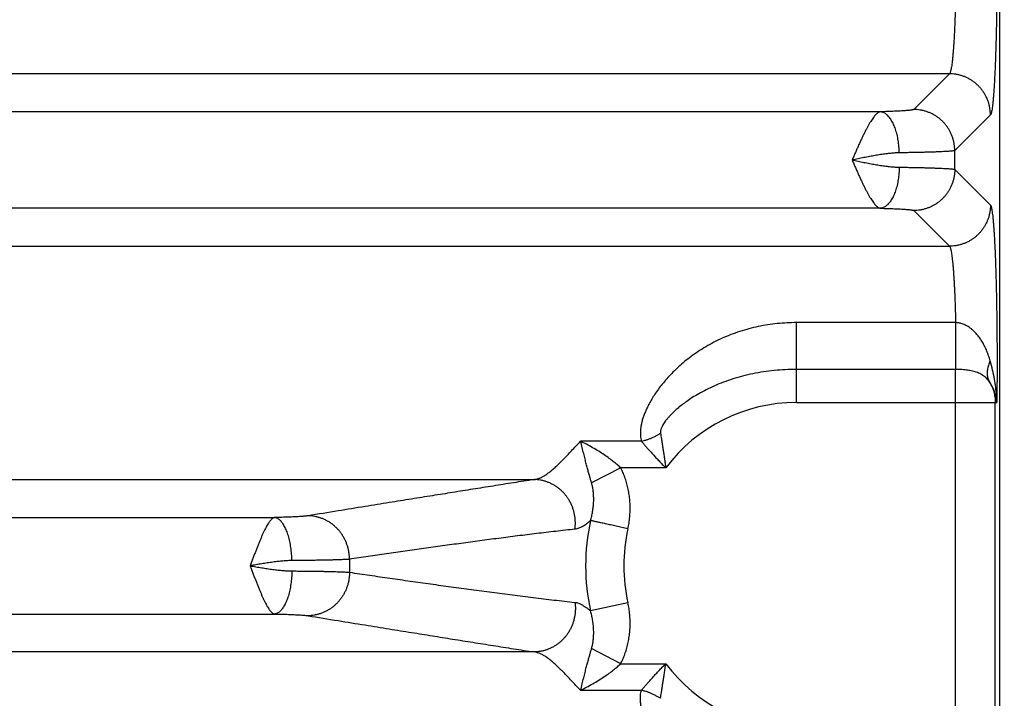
# Model space of a CAD drawing. Header units: inches. Extents: x 0 to 34, y 0 to 22.
# Tile 10 of 83: x 8.29 to 9.249, y 5.902 to 6.563. Entities that reach past the tile are written whole.
import ezdxf

# ---------------------------------------------------------------- set-up
doc = ezdxf.new("R2010")
doc.units = ezdxf.units.IN
doc.header["$LTSCALE"] = 1.87
doc.header["$MEASUREMENT"] = 0
doc.layers.get('0').update_dxf_attribs({"linetype": 'CONTINUOUS'})
doc.layers.add('DIMENSIONS', color=7, linetype='CONTINUOUS')
doc.styles.get("Standard").update_dxf_attribs({"font": 'txt', "width": 0.8})
doc.dimstyles.new('DIMSTYLE_1', dxfattribs={"dimtxt": 0.125, "dimasz": 0.18, "dimexe": 0.18, "dimexo": 0.0625, "dimgap": 0.09, "dimtad": 0, "dimtih": 1, "dimtoh": 1, "dimdec": 3, "dimzin": 4, "dimdsep": 46, "dimtxsty": 'STANDARD', "dimblk": '_FILLED', "dimblk1": '_FILLED', "dimblk2": '_FILLED', "dimcen": 0.09, "dimadec": 0, "dimazin": 0, "dimtp": 0.01, "dimtm": 0.01, "dimtfac": 1, "dimtdec": 3, "dimtofl": 0, "dimtmove": 0, "dimatfit": 3, "dimldrblk": '_FILLED', "dimfxl": 1, "dimtolj": 1, "dimtzin": 4, "dimarcsym": 0})

# ---------------------------------------------------------------- blocks, each defined once
blk = doc.blocks.new('_FILLED')
at = {"color": 0, "linetype": 'BYBLOCK'}
blk.add_solid([(0, 0), (-1, 0.1736), (-1, -0.1736)], dxfattribs=at)
blk = doc.blocks.new('*D2')
at = {"layer": 'DIMENSIONS', "color": 2, "linetype": 'CONTINUOUS'}
for p, q in [((7.73374, 7.21621), (10.11925, 7.21621)), ((9.99425, 7.21621), (9.99425, 6.55971)), ((9.99425, 5.48121), (9.99425, 6.30971)), ((9.26659, 5.48121), (10.11925, 5.48121))]:
    blk.add_line(p, q, dxfattribs=at)
at = {"layer": 'DIMENSIONS', "color": 2, "linetype": 'CONTINUOUS', "xscale": 0.18, "yscale": 0.18, "zscale": 0.18}
for p, rotation in [((9.99425, 7.21621), 90), ((9.99425, 5.48121), 270)]:
    blk.add_blockref('_FILLED', p, dxfattribs=dict(at, rotation=rotation))
at = {"layer": 'DIMENSIONS', "color": 2, "linetype": 'CONTINUOUS', "width": 0.8}
for s, p in [('[', (9.95675, 6.37221)), (']', (10.55675, 6.37221)), ('1.735', (9.33175, 6.37221)), ('44.07', (10.05675, 6.37221))]:
    blk.add_text(s, height=0.125, dxfattribs=at).set_placement(p)

msp = doc.modelspace()

# ---------------------------------------------------------------- linework, layer by layer
at = {"color": 7, "linetype": 'CONTINUOUS'}
for p, q in [((9.24419, 5.58112), (9.24419, 8.86375)), ((9.19511, 6.51013), (5.82426, 6.51013)), ((9.19511, 6.51013), (9.16037, 6.47539)), ((9.12799, 6.47318), (5.89138, 6.47318)), ((9.23507, 6.47016), (9.20033, 6.43543)), ((9.20033, 6.417), (9.20033, 6.43543)), ((9.20033, 6.417), (9.23507, 6.38226)), ((9.12798, 6.37925), (5.89139, 6.37925)), ((9.16037, 6.37704), (9.19511, 6.3423)), ((5.82426, 6.3423), (9.19511, 6.3423)), ((9.20112, 6.2679), (9.04619, 6.2679)), ((9.04619, 6.19013), (9.04619, 6.2679)), ((9.20117, 6.22237), (9.04619, 6.22237)), ((9.20117, 5.84006), (9.20117, 6.22237)), ((9.04619, 6.19013), (9.24127, 6.19013)), ((9.23971, 5.8723), (9.23971, 6.19013)), ((8.89534, 6.15242), (8.83615, 6.15242)), ((8.87515, 6.12653), (8.84682, 6.11186)), ((8.91904, 6.12653), (8.87515, 6.12653)), ((6.22857, 6.11513), (8.7908, 6.11513)), ((6.48117, 6.07818), (8.5382, 6.07818)), ((8.8822, 5.99519), (8.8458, 5.98719)), ((6.48117, 5.98425), (8.5382, 5.98425)), ((8.7908, 5.9473), (6.22857, 5.9473)), ((8.87515, 5.93589), (8.84682, 5.95057)), ((8.87515, 5.93589), (8.91904, 5.93589)), ((8.83615, 5.91), (8.89534, 5.91))]:
    msp.add_line(p, q, dxfattribs=at)
for radius, start, end in [(0.15892, 90, 143.14108), (0.20516, 167.61048, 192.39033), (0.16789, 167.60969, 192.39025), (0.43504, 179.16876, 180.83124), (0.15892, 216.85891, 270)]:
    msp.add_arc((9.04619, 6.03121), radius, start, end, dxfattribs=at)
for points, knots in [([(9.23507, 6.77726), (9.23524, 6.77709), (9.23553, 6.7765), (9.23589, 6.77538), (9.23625, 6.77377), (9.23661, 6.77168), (9.23696, 6.76912), (9.23731, 6.7661), (9.23766, 6.76262), (9.238, 6.75869), (9.23832, 6.75434), (9.23864, 6.74956), (9.23894, 6.74439), (9.23923, 6.73883), (9.23951, 6.7329), (9.23977, 6.72662), (9.24001, 6.72002), (9.24024, 6.71311), (9.24045, 6.70591), (9.24065, 6.69845), (9.24082, 6.69076), (9.24098, 6.68285), (9.24111, 6.67476), (9.24123, 6.6665), (9.24132, 6.6581), (9.2414, 6.6496), (9.24145, 6.64101), (9.24148, 6.63237), (9.24149, 6.6237), (9.24148, 6.61504), (9.24145, 6.6064), (9.2414, 6.59781), (9.24132, 6.58931), (9.24123, 6.58091), (9.24111, 6.57265), (9.24098, 6.56456), (9.24082, 6.55665), (9.24065, 6.54896), (9.24045, 6.5415), (9.24024, 6.53431), (9.24001, 6.5274), (9.23977, 6.52079), (9.23951, 6.51452), (9.23923, 6.50859), (9.23894, 6.50303), (9.23864, 6.49785), (9.23832, 6.49308), (9.23799, 6.48873), (9.23766, 6.4848), (9.23731, 6.48132), (9.23696, 6.4783), (9.23661, 6.47574), (9.23625, 6.47366), (9.23589, 6.47204), (9.23553, 6.47092), (9.23524, 6.47034), (9.23507, 6.47016)], [0, 0, 0, 0, 0.002368, 0.006188, 0.011535, 0.018416, 0.026815, 0.036711, 0.048078, 0.060885, 0.07509, 0.090647, 0.107505, 0.125612, 0.144908, 0.165332, 0.186822, 0.209305, 0.23271, 0.256964, 0.28199, 0.307706, 0.334032, 0.360885, 0.38818, 0.415829, 0.443745, 0.471841, 0.500025, 0.52821, 0.556306, 0.584222, 0.611871, 0.639165, 0.666018, 0.692342, 0.718056, 0.74308, 0.767332, 0.790733, 0.813213, 0.8347, 0.855122, 0.874415, 0.892519, 0.909375, 0.924929, 0.939132, 0.951937, 0.963301, 0.973195, 0.981592, 0.988471, 0.993815, 0.997633, 1, 1, 1, 1]), ([(9.19511, 6.7373), (9.19529, 6.73717), (9.1956, 6.73668), (9.19599, 6.73573), (9.19638, 6.73436), (9.19676, 6.73259), (9.19715, 6.73041), (9.19752, 6.72784), (9.19789, 6.72487), (9.19825, 6.72153), (9.19859, 6.71783), (9.19892, 6.71377), (9.19924, 6.70938), (9.19953, 6.70467), (9.19982, 6.69965), (9.20008, 6.69436), (9.20032, 6.6888), (9.20055, 6.683), (9.20075, 6.67698), (9.20093, 6.67076), (9.20109, 6.66437), (9.20122, 6.65783), (9.20133, 6.65116), (9.20142, 6.64439), (9.20148, 6.63754), (9.20152, 6.63064), (9.20153, 6.62371), (9.20152, 6.61679), (9.20148, 6.60989), (9.20142, 6.60304), (9.20133, 6.59627), (9.20122, 6.5896), (9.20109, 6.58305), (9.20093, 6.57666), (9.20075, 6.57044), (9.20055, 6.56442), (9.20032, 6.55862), (9.20008, 6.55307), (9.19982, 6.54777), (9.19953, 6.54276), (9.19924, 6.53805), (9.19892, 6.53366), (9.19859, 6.5296), (9.19825, 6.52589), (9.19789, 6.52255), (9.19752, 6.51959), (9.19715, 6.51701), (9.19676, 6.51484), (9.19638, 6.51306), (9.19599, 6.51169), (9.1956, 6.51074), (9.19529, 6.51026), (9.19511, 6.51013)], [0, 0, 0, 0, 0.002884, 0.007364, 0.013567, 0.02152, 0.031217, 0.042634, 0.055734, 0.070474, 0.086801, 0.104657, 0.123975, 0.144685, 0.16671, 0.189969, 0.214376, 0.239839, 0.266265, 0.293556, 0.32161, 0.350323, 0.37959, 0.409301, 0.439348, 0.469618, 0.5, 0.530383, 0.560653, 0.590699, 0.62041, 0.649677, 0.67839, 0.706444, 0.733735, 0.760161, 0.785624, 0.810031, 0.83329, 0.855315, 0.876025, 0.895344, 0.913199, 0.929526, 0.944266, 0.957366, 0.968783, 0.97848, 0.986433, 0.992636, 0.997116, 1, 1, 1, 1]), ([(9.23507, 6.47016), (9.23507, 6.47121), (9.23498, 6.4733), (9.23461, 6.47641), (9.23399, 6.47949), (9.23314, 6.48251), (9.23205, 6.48546), (9.23073, 6.4883), (9.22919, 6.49104), (9.22745, 6.49365), (9.2255, 6.49612), (9.22337, 6.49842), (9.22106, 6.50056), (9.2186, 6.5025), (9.21599, 6.50425), (9.21325, 6.50578), (9.2104, 6.5071), (9.20746, 6.50819), (9.20444, 6.50905), (9.20136, 6.50966), (9.19824, 6.51004), (9.19615, 6.51012), (9.19511, 6.51013)], [0, 0, 0, 0, 0.049974, 0.099954, 0.149942, 0.199937, 0.249938, 0.299943, 0.349954, 0.399967, 0.449983, 0.5, 0.550017, 0.600033, 0.650047, 0.700057, 0.750063, 0.800063, 0.850058, 0.900046, 0.950027, 1, 1, 1, 1]), ([(9.12799, 6.47318), (9.12763, 6.47312), (9.12689, 6.4729), (9.12579, 6.47235), (9.12467, 6.47151), (9.12351, 6.47043), (9.1223, 6.4691), (9.12104, 6.46752), (9.11976, 6.4657), (9.11843, 6.46365), (9.11706, 6.46138), (9.11567, 6.4589), (9.11424, 6.45622), (9.11278, 6.45336), (9.1113, 6.45034), (9.10979, 6.44717), (9.10825, 6.44388), (9.1067, 6.44047), (9.10515, 6.43697), (9.10359, 6.43341), (9.10198, 6.42982), (9.10095, 6.42739), (9.1004, 6.42618)], [0, 0, 0, 0, 0.019299, 0.041399, 0.066343, 0.094823, 0.12725, 0.163615, 0.203838, 0.24793, 0.295793, 0.347227, 0.402041, 0.460004, 0.520849, 0.584294, 0.650012, 0.71764, 0.786795, 0.857094, 0.928164, 1, 1, 1, 1]), ([(9.14635, 6.43321), (9.14634, 6.43423), (9.14626, 6.43627), (9.14605, 6.43931), (9.14573, 6.44231), (9.14531, 6.44526), (9.14478, 6.44814), (9.14416, 6.45093), (9.14344, 6.45362), (9.14263, 6.45619), (9.14174, 6.45863), (9.14077, 6.46091), (9.13972, 6.46304), (9.1386, 6.46499), (9.13742, 6.46676), (9.13619, 6.46833), (9.1349, 6.4697), (9.13358, 6.47085), (9.13222, 6.47179), (9.13083, 6.4725), (9.12942, 6.47297), (9.12846, 6.47314), (9.12798, 6.47318)], [0, 0, 0, 0, 0.065255, 0.130249, 0.194683, 0.258262, 0.320702, 0.381729, 0.441083, 0.498524, 0.553833, 0.606821, 0.657326, 0.705227, 0.750449, 0.79297, 0.832834, 0.870162, 0.905169, 0.938173, 0.969604, 1, 1, 1, 1]), ([(9.16037, 6.47539), (9.16028, 6.4753), (9.15996, 6.47517), (9.15934, 6.475), (9.15843, 6.47483), (9.15724, 6.47465), (9.15577, 6.47448), (9.15402, 6.47432), (9.15201, 6.47416), (9.14974, 6.47401), (9.14724, 6.47386), (9.14449, 6.47372), (9.14154, 6.47359), (9.13838, 6.47347), (9.13505, 6.47336), (9.13156, 6.47326), (9.12919, 6.4732), (9.12799, 6.47318)], [0, 0, 0, 0, 0.011442, 0.031116, 0.059487, 0.096608, 0.142323, 0.19638, 0.258465, 0.328283, 0.405586, 0.490109, 0.581343, 0.67866, 0.781387, 0.888785, 1, 1, 1, 1]), ([(9.20033, 6.43543), (9.20033, 6.43647), (9.20025, 6.43856), (9.19987, 6.44168), (9.19925, 6.44475), (9.1984, 6.44777), (9.19731, 6.45072), (9.19599, 6.45357), (9.19445, 6.45631), (9.19271, 6.45891), (9.19076, 6.46138), (9.18863, 6.46369), (9.18633, 6.46582), (9.18386, 6.46776), (9.18125, 6.46951), (9.17851, 6.47105), (9.17566, 6.47236), (9.17272, 6.47345), (9.1697, 6.47431), (9.16662, 6.47493), (9.16351, 6.4753), (9.16142, 6.47539), (9.16037, 6.47539)], [0, 0, 0, 0, 0.049974, 0.099955, 0.149943, 0.199937, 0.249938, 0.299944, 0.349954, 0.399968, 0.449984, 0.500001, 0.550018, 0.600034, 0.650048, 0.700058, 0.750064, 0.800064, 0.850059, 0.900046, 0.950027, 1, 1, 1, 1]), ([(9.14635, 6.43321), (9.14502, 6.4332), (9.14221, 6.43308), (9.13783, 6.43272), (9.1331, 6.43218), (9.12809, 6.43146), (9.12283, 6.43059), (9.11739, 6.4296), (9.11181, 6.42852), (9.10614, 6.42738), (9.10233, 6.42661), (9.10041, 6.42622)], [0, 0, 0, 0, 0.086298, 0.181021, 0.283465, 0.392783, 0.507657, 0.626909, 0.749452, 0.874072, 1, 1, 1, 1]), ([(9.20033, 6.43543), (9.20019, 6.43534), (9.19975, 6.43523), (9.19891, 6.43508), (9.1977, 6.43493), (9.19611, 6.43477), (9.19416, 6.43462), (9.19186, 6.43448), (9.1892, 6.43433), (9.18621, 6.43419), (9.18289, 6.43406), (9.17926, 6.43393), (9.17533, 6.4338), (9.17111, 6.43369), (9.16662, 6.43357), (9.16187, 6.43347), (9.15689, 6.43338), (9.15169, 6.43329), (9.14816, 6.43324), (9.14635, 6.43321)], [0, 0, 0, 0, 0.009021, 0.024837, 0.047516, 0.077002, 0.113197, 0.155971, 0.205168, 0.260611, 0.322099, 0.389405, 0.462285, 0.540469, 0.623664, 0.711555, 0.803811, 0.900082, 1, 1, 1, 1]), ([(9.1004, 6.42618), (9.10094, 6.42498), (9.10202, 6.42258), (9.1036, 6.41898), (9.10516, 6.41542), (9.10671, 6.41193), (9.10826, 6.40853), (9.10979, 6.40524), (9.1113, 6.40208), (9.11278, 6.39905), (9.11424, 6.3962), (9.11567, 6.39352), (9.11707, 6.39105), (9.11843, 6.38878), (9.11976, 6.38673), (9.12104, 6.38491), (9.1223, 6.38333), (9.1235, 6.382), (9.12466, 6.38091), (9.1258, 6.38008), (9.12689, 6.37952), (9.12763, 6.3793), (9.12798, 6.37925)], [0, 0, 0, 0, 0.071279, 0.142489, 0.212833, 0.281969, 0.34956, 0.415257, 0.478715, 0.539596, 0.597602, 0.652457, 0.703929, 0.751807, 0.795913, 0.836168, 0.872565, 0.90495, 0.933483, 0.958606, 0.980688, 1, 1, 1, 1]), ([(9.10041, 6.42622), (9.10233, 6.42582), (9.10613, 6.42504), (9.11181, 6.4239), (9.11739, 6.42282), (9.12283, 6.42183), (9.12808, 6.42097), (9.1331, 6.42025), (9.13782, 6.4197), (9.14221, 6.41934), (9.14502, 6.41923), (9.14635, 6.41921)], [0, 0, 0, 0, 0.125904, 0.25058, 0.373053, 0.492281, 0.607139, 0.716415, 0.818846, 0.913608, 1, 1, 1, 1]), ([(9.14635, 6.41921), (9.14634, 6.41819), (9.14626, 6.41615), (9.14605, 6.41312), (9.14573, 6.41011), (9.14531, 6.40716), (9.14478, 6.40428), (9.14416, 6.40149), (9.14344, 6.3988), (9.14263, 6.39623), (9.14174, 6.3938), (9.14077, 6.39151), (9.13972, 6.38939), (9.1386, 6.38744), (9.13742, 6.38567), (9.13619, 6.3841), (9.1349, 6.38273), (9.13358, 6.38158), (9.13222, 6.38064), (9.13083, 6.37993), (9.12942, 6.37945), (9.12846, 6.37929), (9.12798, 6.37925)], [0, 0, 0, 0, 0.065255, 0.130249, 0.194683, 0.258262, 0.320702, 0.381729, 0.441083, 0.498524, 0.553833, 0.606821, 0.657325, 0.705227, 0.750449, 0.79297, 0.832834, 0.870162, 0.905169, 0.938172, 0.969604, 1, 1, 1, 1]), ([(9.14635, 6.41921), (9.14816, 6.41919), (9.15169, 6.41914), (9.15689, 6.41905), (9.16187, 6.41895), (9.16662, 6.41885), (9.17111, 6.41874), (9.17533, 6.41862), (9.17926, 6.4185), (9.18289, 6.41837), (9.18621, 6.41823), (9.1892, 6.41809), (9.19186, 6.41795), (9.19416, 6.4178), (9.19611, 6.41765), (9.1977, 6.4175), (9.19891, 6.41735), (9.19975, 6.4172), (9.20019, 6.41708), (9.20033, 6.417)], [0, 0, 0, 0, 0.099918, 0.196189, 0.288445, 0.376335, 0.45953, 0.537714, 0.610594, 0.6779, 0.739388, 0.794831, 0.844029, 0.886802, 0.922997, 0.952484, 0.975163, 0.990979, 1, 1, 1, 1]), ([(9.20033, 6.417), (9.20033, 6.41595), (9.20025, 6.41386), (9.19987, 6.41075), (9.19925, 6.40767), (9.1984, 6.40465), (9.19731, 6.40171), (9.19599, 6.39886), (9.19445, 6.39612), (9.19271, 6.39351), (9.19076, 6.39104), (9.18863, 6.38874), (9.18633, 6.38661), (9.18386, 6.38466), (9.18125, 6.38292), (9.17851, 6.38138), (9.17566, 6.38006), (9.17272, 6.37897), (9.1697, 6.37812), (9.16662, 6.3775), (9.16351, 6.37712), (9.16142, 6.37704), (9.16037, 6.37704)], [0, 0, 0, 0, 0.049974, 0.099955, 0.149943, 0.199937, 0.249938, 0.299944, 0.349954, 0.399968, 0.449984, 0.500001, 0.550018, 0.600034, 0.650048, 0.700058, 0.750064, 0.800064, 0.850059, 0.900046, 0.950027, 1, 1, 1, 1]), ([(9.12798, 6.37925), (9.12919, 6.37922), (9.13156, 6.37916), (9.13505, 6.37906), (9.13838, 6.37895), (9.14154, 6.37883), (9.14449, 6.3787), (9.14723, 6.37857), (9.14974, 6.37842), (9.15201, 6.37827), (9.15402, 6.37811), (9.15576, 6.37794), (9.15724, 6.37777), (9.15843, 6.3776), (9.15934, 6.37743), (9.15996, 6.37726), (9.16028, 6.37712), (9.16037, 6.37704)], [0, 0, 0, 0, 0.111261, 0.218654, 0.321378, 0.418692, 0.509924, 0.594443, 0.67174, 0.741552, 0.803633, 0.857686, 0.903398, 0.940518, 0.968886, 0.988559, 1, 1, 1, 1]), ([(9.23507, 6.38226), (9.23507, 6.38122), (9.23498, 6.37913), (9.23461, 6.37601), (9.23399, 6.37293), (9.23314, 6.36991), (9.23205, 6.36697), (9.23073, 6.36412), (9.22919, 6.36138), (9.22745, 6.35877), (9.2255, 6.35631), (9.22337, 6.354), (9.22106, 6.35187), (9.2186, 6.34992), (9.21599, 6.34818), (9.21325, 6.34664), (9.2104, 6.34533), (9.20746, 6.34423), (9.20444, 6.34338), (9.20136, 6.34276), (9.19824, 6.34239), (9.19615, 6.3423), (9.19511, 6.3423)], [0, 0, 0, 0, 0.049974, 0.099954, 0.149942, 0.199937, 0.249938, 0.299943, 0.349954, 0.399967, 0.449983, 0.5, 0.550017, 0.600033, 0.650047, 0.700057, 0.750063, 0.800063, 0.850058, 0.900046, 0.950027, 1, 1, 1, 1]), ([(9.23507, 6.38226), (9.23524, 6.3821), (9.23552, 6.38153), (9.23587, 6.38046), (9.23622, 6.37891), (9.23657, 6.3769), (9.23692, 6.37443), (9.23727, 6.3715), (9.23761, 6.36812), (9.23795, 6.36431), (9.23827, 6.36008), (9.23858, 6.35545), (9.23888, 6.35042), (9.23917, 6.34502), (9.23945, 6.33925), (9.23971, 6.33314), (9.23995, 6.3267), (9.24018, 6.31996), (9.2404, 6.31293), (9.24059, 6.30564), (9.24077, 6.29812), (9.24093, 6.29038), (9.24107, 6.28246), (9.24119, 6.27436), (9.24129, 6.26613), (9.24137, 6.25777), (9.24143, 6.24931), (9.24147, 6.24079), (9.24149, 6.23224), (9.24149, 6.22368), (9.24147, 6.21517), (9.24142, 6.20673), (9.24136, 6.19839), (9.24131, 6.19287), (9.24127, 6.19013)], [0, 0, 0, 0, 0.003651, 0.009514, 0.017723, 0.02832, 0.041301, 0.056641, 0.074287, 0.094174, 0.116225, 0.140367, 0.166539, 0.194672, 0.224688, 0.256499, 0.290006, 0.325095, 0.361653, 0.399565, 0.438705, 0.478942, 0.520148, 0.562214, 0.605031, 0.648488, 0.692465, 0.736794, 0.781293, 0.825779, 0.870068, 0.913981, 0.957346, 1, 1, 1, 1]), ([(9.19511, 6.3423), (9.19528, 6.34217), (9.19558, 6.34172), (9.19595, 6.34083), (9.19633, 6.33955), (9.1967, 6.3379), (9.19707, 6.33587), (9.19743, 6.33347), (9.19779, 6.33071), (9.19814, 6.3276), (9.19847, 6.32415), (9.19879, 6.32037), (9.1991, 6.31627), (9.1994, 6.31187), (9.19968, 6.30718), (9.19994, 6.30223), (9.20019, 6.29702), (9.20041, 6.29157), (9.20062, 6.28592), (9.20081, 6.28006), (9.20098, 6.27404), (9.20107, 6.26997), (9.20112, 6.2679)], [0, 0, 0, 0, 0.008371, 0.02122, 0.038914, 0.061542, 0.089086, 0.121479, 0.158633, 0.200441, 0.246776, 0.297492, 0.352415, 0.411353, 0.474096, 0.540429, 0.610122, 0.682931, 0.758597, 0.836851, 0.917414, 1, 1, 1, 1]), ([(9.04619, 6.2679), (9.04308, 6.2679), (9.03687, 6.26775), (9.02757, 6.26703), (9.01829, 6.26584), (9.0091, 6.26417), (9.00002, 6.26201), (8.99111, 6.25938), (8.98241, 6.25629), (8.97397, 6.25276), (8.96585, 6.24882), (8.95809, 6.24453), (8.95075, 6.23993), (8.94385, 6.23508), (8.93744, 6.23006), (8.93152, 6.22493), (8.92609, 6.21975), (8.92117, 6.21457), (8.91673, 6.20945), (8.91276, 6.20442), (8.90924, 6.19952), (8.90617, 6.19478), (8.9035, 6.19021), (8.90121, 6.18584), (8.89931, 6.18166), (8.89772, 6.1777), (8.89647, 6.17392), (8.89552, 6.17034), (8.89483, 6.16693), (8.89442, 6.1637), (8.89428, 6.16063), (8.89438, 6.15773), (8.89472, 6.155), (8.8951, 6.15326), (8.89534, 6.15242)], [0, 0, 0, 0, 0.044374, 0.088916, 0.133532, 0.178135, 0.222644, 0.266976, 0.311037, 0.354713, 0.397827, 0.440184, 0.48158, 0.521816, 0.560716, 0.598127, 0.633927, 0.668026, 0.700368, 0.730917, 0.759668, 0.786627, 0.811832, 0.83533, 0.857192, 0.877525, 0.89644, 0.914079, 0.93059, 0.946092, 0.960698, 0.974485, 0.987557, 1, 1, 1, 1]), ([(9.23479, 6.2308), (9.23434, 6.23241), (9.23335, 6.23559), (9.2316, 6.24024), (9.22961, 6.24466), (9.22739, 6.24878), (9.22502, 6.25248), (9.22257, 6.25571), (9.22013, 6.25845), (9.21775, 6.26072), (9.21547, 6.26256), (9.21331, 6.26403), (9.21129, 6.26518), (9.20939, 6.26607), (9.20759, 6.26676), (9.20588, 6.26726), (9.20424, 6.26761), (9.20266, 6.26783), (9.20162, 6.26789), (9.20112, 6.2679)], [0, 0, 0, 0, 0.094009, 0.18748, 0.27889, 0.366909, 0.449793, 0.525912, 0.594674, 0.656076, 0.710586, 0.759105, 0.802475, 0.841537, 0.877245, 0.91052, 0.941797, 0.971468, 1, 1, 1, 1]), ([(9.20112, 6.2679), (9.20112, 6.26694), (9.20112, 6.26499), (9.20112, 6.26203), (9.20112, 6.25903), (9.20113, 6.25601), (9.20113, 6.25297), (9.20113, 6.24994), (9.20114, 6.24695), (9.20114, 6.244), (9.20114, 6.24111), (9.20114, 6.23831), (9.20115, 6.23561), (9.20115, 6.23303), (9.20115, 6.23059), (9.20116, 6.22829), (9.20116, 6.22616), (9.20116, 6.2242), (9.20116, 6.22296), (9.20117, 6.22237)], [0, 0, 0, 0, 0.063576, 0.12858, 0.194601, 0.261228, 0.328048, 0.394645, 0.460603, 0.525513, 0.588972, 0.650583, 0.709965, 0.766748, 0.820579, 0.871122, 0.918064, 0.961113, 1, 1, 1, 1]), ([(9.23479, 6.2308), (9.23444, 6.23006), (9.23381, 6.22858), (9.23303, 6.22634), (9.23244, 6.22413), (9.23206, 6.22194), (9.23188, 6.21981), (9.2319, 6.21774), (9.23212, 6.21574), (9.23254, 6.21382), (9.23317, 6.212), (9.23372, 6.21086), (9.23402, 6.21031)], [0, 0, 0, 0, 0.11504, 0.226347, 0.333898, 0.437762, 0.538104, 0.635191, 0.729399, 0.821206, 0.911189, 1, 1, 1, 1]), ([(9.24127, 6.19013), (9.24124, 6.19244), (9.24102, 6.19731), (9.24025, 6.20493), (9.23897, 6.21316), (9.23716, 6.22187), (9.23564, 6.22779), (9.23479, 6.2308)], [0, 0, 0, 0, 0.167625, 0.353903, 0.556483, 0.7728, 1, 1, 1, 1]), ([(9.04619, 6.22237), (9.04259, 6.22237), (9.03541, 6.22219), (9.02472, 6.22138), (9.0142, 6.22005), (9.00391, 6.21822), (8.99393, 6.21591), (8.98434, 6.21315), (8.97521, 6.20999), (8.96658, 6.20649), (8.95858, 6.20274), (8.95136, 6.19887), (8.94504, 6.19507), (8.93962, 6.19144), (8.93501, 6.18804), (8.93108, 6.18487), (8.92773, 6.18193), (8.9249, 6.17921), (8.9225, 6.1767), (8.92048, 6.17438), (8.9188, 6.17226), (8.91742, 6.17033), (8.91631, 6.16856), (8.91543, 6.16695), (8.91476, 6.1655), (8.91429, 6.16419), (8.91398, 6.16303), (8.91382, 6.162), (8.91378, 6.16108), (8.91383, 6.1605), (8.91388, 6.16024)], [0, 0, 0, 0, 0.069947, 0.139495, 0.20832, 0.27611, 0.342549, 0.40731, 0.470012, 0.530405, 0.588194, 0.641731, 0.689595, 0.731535, 0.768425, 0.800949, 0.829648, 0.854991, 0.877387, 0.897161, 0.914602, 0.929947, 0.943418, 0.955213, 0.965502, 0.97443, 0.982157, 0.988865, 0.994747, 1, 1, 1, 1]), ([(9.23402, 6.21031), (9.23362, 6.21092), (9.23275, 6.2121), (9.23126, 6.21375), (9.22958, 6.21526), (9.22771, 6.21661), (9.22568, 6.21779), (9.22351, 6.21881), (9.22122, 6.21967), (9.21884, 6.22039), (9.21639, 6.22097), (9.21389, 6.22144), (9.21136, 6.2218), (9.20882, 6.22206), (9.20626, 6.22224), (9.20371, 6.22234), (9.20201, 6.22237), (9.20117, 6.22237)], [0, 0, 0, 0, 0.059973, 0.120768, 0.182576, 0.245584, 0.309921, 0.375647, 0.442693, 0.510874, 0.579947, 0.649648, 0.719724, 0.789964, 0.860189, 0.930248, 1, 1, 1, 1]), ([(9.24127, 6.19013), (9.24118, 6.1915), (9.24084, 6.19427), (9.23987, 6.1984), (9.23841, 6.20251), (9.23648, 6.20653), (9.23489, 6.20907), (9.23402, 6.21031)], [0, 0, 0, 0, 0.189316, 0.385019, 0.58596, 0.791225, 1, 1, 1, 1]), ([(9.23402, 6.21031), (9.23448, 6.20955), (9.23536, 6.20801), (9.2365, 6.20562), (9.23748, 6.20315), (9.23829, 6.20062), (9.23892, 6.19804), (9.23938, 6.19543), (9.23965, 6.19278), (9.23971, 6.19101), (9.23971, 6.19013)], [0, 0, 0, 0, 0.12499, 0.249981, 0.374975, 0.499973, 0.624976, 0.749983, 0.874991, 1, 1, 1, 1]), ([(8.89534, 6.15242), (8.89627, 6.15264), (8.89813, 6.15312), (8.90088, 6.15398), (8.9036, 6.15497), (8.90628, 6.1561), (8.9089, 6.15736), (8.91143, 6.15873), (8.91307, 6.15972), (8.91388, 6.16024)], [0, 0, 0, 0, 0.141684, 0.284547, 0.428123, 0.571935, 0.715501, 0.858345, 1, 1, 1, 1]), ([(8.91388, 6.16024), (8.91402, 6.15932), (8.91433, 6.15742), (8.91481, 6.15444), (8.91532, 6.15121), (8.91587, 6.14774), (8.91644, 6.14401), (8.91705, 6.14002), (8.91769, 6.13577), (8.91835, 6.13124), (8.91881, 6.12814), (8.91903, 6.12653)], [0, 0, 0, 0, 0.081502, 0.16995, 0.2656, 0.368674, 0.479317, 0.597601, 0.723687, 0.857782, 1, 1, 1, 1]), ([(8.7908, 6.11513), (8.79173, 6.11523), (8.79363, 6.11561), (8.79649, 6.1166), (8.79943, 6.11803), (8.80248, 6.11988), (8.80562, 6.12215), (8.80888, 6.12482), (8.81227, 6.12786), (8.81579, 6.13126), (8.81949, 6.13498), (8.82335, 6.139), (8.82742, 6.14329), (8.8317, 6.1478), (8.83464, 6.15086), (8.83615, 6.15242)], [0, 0, 0, 0, 0.046804, 0.097175, 0.151831, 0.211364, 0.276269, 0.346832, 0.423175, 0.505362, 0.593358, 0.687032, 0.786213, 0.89064, 1, 1, 1, 1]), ([(8.84682, 6.11186), (8.84653, 6.11287), (8.84591, 6.11499), (8.84494, 6.11834), (8.84391, 6.12202), (8.8428, 6.12606), (8.84163, 6.13048), (8.84042, 6.13532), (8.83911, 6.14059), (8.83772, 6.14636), (8.8367, 6.15035), (8.83615, 6.15242)], [0, 0, 0, 0, 0.07516, 0.158077, 0.249101, 0.348804, 0.457517, 0.576053, 0.705413, 0.846528, 1, 1, 1, 1]), ([(8.87515, 6.12653), (8.87411, 6.12754), (8.87186, 6.1296), (8.86815, 6.13268), (8.86389, 6.13591), (8.85904, 6.13928), (8.85365, 6.14273), (8.84788, 6.14616), (8.84201, 6.14941), (8.83808, 6.15145), (8.83615, 6.15242)], [0, 0, 0, 0, 0.09248, 0.194641, 0.308001, 0.433928, 0.571519, 0.716899, 0.862428, 1, 1, 1, 1]), ([(8.89534, 6.15242), (8.89597, 6.15168), (8.8973, 6.15012), (8.89937, 6.1477), (8.90164, 6.1451), (8.90408, 6.14235), (8.90672, 6.13943), (8.90953, 6.13638), (8.91252, 6.13319), (8.91571, 6.12989), (8.9179, 6.12766), (8.91903, 6.12653)], [0, 0, 0, 0, 0.083652, 0.174561, 0.272669, 0.377817, 0.489764, 0.608202, 0.732892, 0.863598, 1, 1, 1, 1]), ([(8.8822, 6.06724), (8.88262, 6.06914), (8.88334, 6.07298), (8.88405, 6.07877), (8.8844, 6.08457), (8.88439, 6.09033), (8.88402, 6.09602), (8.88331, 6.10161), (8.88226, 6.10705), (8.88089, 6.1123), (8.87925, 6.11732), (8.87735, 6.12206), (8.8759, 6.12508), (8.87515, 6.12653)], [0, 0, 0, 0, 0.096183, 0.192065, 0.287421, 0.382033, 0.475693, 0.568196, 0.659261, 0.74843, 0.835237, 0.919232, 1, 1, 1, 1]), ([(8.7908, 6.11513), (8.78416, 6.11409), (8.77089, 6.112), (8.75104, 6.10886), (8.73129, 6.10572), (8.7116, 6.10257), (8.69172, 6.09939), (8.67115, 6.09608), (8.64929, 6.09255), (8.62549, 6.08871), (8.59913, 6.08443), (8.58063, 6.08143), (8.57085, 6.07984)], [0, 0, 0, 0, 0.090598, 0.18086, 0.270653, 0.35986, 0.449365, 0.541895, 0.640351, 0.747618, 0.866553, 1, 1, 1, 1]), ([(8.83061, 6.06682), (8.83076, 6.06789), (8.83099, 6.07005), (8.83108, 6.07331), (8.83093, 6.07657), (8.83053, 6.0798), (8.82989, 6.083), (8.82901, 6.08614), (8.8279, 6.08921), (8.82657, 6.09217), (8.82502, 6.09503), (8.82325, 6.09775), (8.8213, 6.10032), (8.81915, 6.10273), (8.81683, 6.10496), (8.81436, 6.107), (8.81174, 6.10883), (8.80899, 6.11045), (8.80613, 6.11184), (8.80318, 6.113), (8.80015, 6.11391), (8.79707, 6.11458), (8.79395, 6.115), (8.79185, 6.11511), (8.7908, 6.11513)], [0, 0, 0, 0, 0.045971, 0.092001, 0.138071, 0.18416, 0.230249, 0.276315, 0.322339, 0.368303, 0.414187, 0.459977, 0.505659, 0.551221, 0.596656, 0.641957, 0.687123, 0.732155, 0.777058, 0.821839, 0.866509, 0.911081, 0.955572, 1, 1, 1, 1]), ([(8.8458, 6.07524), (8.84623, 6.07664), (8.84701, 6.07951), (8.84791, 6.08392), (8.84854, 6.08842), (8.84887, 6.0929), (8.84893, 6.09727), (8.84871, 6.10142), (8.84828, 6.10527), (8.84764, 6.10872), (8.84711, 6.11087), (8.84682, 6.11186)], [0, 0, 0, 0, 0.11852, 0.240498, 0.363539, 0.485383, 0.603745, 0.716414, 0.821432, 0.916704, 1, 1, 1, 1]), ([(8.5382, 6.07818), (8.53789, 6.07812), (8.53724, 6.0779), (8.53629, 6.07733), (8.5353, 6.0765), (8.53429, 6.0754), (8.53325, 6.07406), (8.53216, 6.07248), (8.53105, 6.07065), (8.52991, 6.06859), (8.52874, 6.06632), (8.52754, 6.06383), (8.52631, 6.06116), (8.52507, 6.0583), (8.5238, 6.05528), (8.52251, 6.05212), (8.5212, 6.04883), (8.51989, 6.04544), (8.51857, 6.04195), (8.51724, 6.03841), (8.51588, 6.03482), (8.51501, 6.03241), (8.51455, 6.03121)], [0, 0, 0, 0, 0.017631, 0.038257, 0.062205, 0.089828, 0.121557, 0.157528, 0.197574, 0.241646, 0.28963, 0.341327, 0.396511, 0.454936, 0.516314, 0.580344, 0.646679, 0.714952, 0.784786, 0.855812, 0.927653, 1, 1, 1, 1]), ([(8.57085, 6.07984), (8.57046, 6.07978), (8.56961, 6.07966), (8.56819, 6.0795), (8.56652, 6.07934), (8.5646, 6.07919), (8.56243, 6.07905), (8.56004, 6.07891), (8.55743, 6.07877), (8.55463, 6.07865), (8.55163, 6.07854), (8.54847, 6.07843), (8.54516, 6.07833), (8.54172, 6.07825), (8.53939, 6.0782), (8.5382, 6.07818)], [0, 0, 0, 0, 0.035714, 0.07932, 0.130743, 0.1898, 0.256192, 0.329579, 0.409575, 0.495713, 0.587493, 0.684399, 0.785861, 0.891263, 1, 1, 1, 1]), ([(8.55515, 6.03627), (8.55513, 6.03734), (8.55507, 6.03947), (8.55488, 6.04265), (8.55458, 6.04579), (8.55419, 6.04888), (8.55371, 6.0519), (8.55314, 6.05482), (8.55248, 6.05764), (8.55173, 6.06033), (8.55091, 6.06289), (8.55001, 6.06529), (8.54905, 6.06751), (8.54802, 6.06956), (8.54693, 6.07142), (8.54579, 6.07307), (8.54461, 6.0745), (8.54338, 6.07572), (8.54212, 6.0767), (8.54084, 6.07745), (8.53953, 6.07796), (8.53864, 6.07813), (8.5382, 6.07818)], [0, 0, 0, 0, 0.066925, 0.133574, 0.199618, 0.264736, 0.328617, 0.390958, 0.451472, 0.509892, 0.565971, 0.61949, 0.670261, 0.718133, 0.763004, 0.804825, 0.843617, 0.879487, 0.912647, 0.943438, 0.972345, 1, 1, 1, 1]), ([(8.61119, 6.03752), (8.61119, 6.03862), (8.61111, 6.04081), (8.61075, 6.04408), (8.61014, 6.04731), (8.60928, 6.05048), (8.60819, 6.05358), (8.60687, 6.05658), (8.60532, 6.05947), (8.60356, 6.06222), (8.6016, 6.06483), (8.59944, 6.06727), (8.59712, 6.06953), (8.59462, 6.0716), (8.59198, 6.07346), (8.58921, 6.0751), (8.58633, 6.07651), (8.58335, 6.07768), (8.58029, 6.07861), (8.57718, 6.07929), (8.57402, 6.07972), (8.5719, 6.07983), (8.57085, 6.07984)], [0, 0, 0, 0, 0.050669, 0.101363, 0.15206, 0.202739, 0.253378, 0.303958, 0.35446, 0.404867, 0.455163, 0.505338, 0.555381, 0.605288, 0.655054, 0.704682, 0.754176, 0.803542, 0.852793, 0.901941, 0.951004, 1, 1, 1, 1]), ([(8.83061, 6.06682), (8.8244, 6.06614), (8.81198, 6.06475), (8.79339, 6.06254), (8.77486, 6.06025), (8.75645, 6.0579), (8.73815, 6.05549), (8.71992, 6.05303), (8.70171, 6.05053), (8.68354, 6.04798), (8.66541, 6.04541), (8.64734, 6.04281), (8.62927, 6.04018), (8.61722, 6.03841), (8.61119, 6.03752)], [0, 0, 0, 0, 0.08466, 0.16933, 0.253747, 0.337643, 0.420888, 0.503872, 0.586945, 0.669916, 0.752563, 0.834999, 0.917415, 1, 1, 1, 1]), ([(8.8458, 6.07523), (8.84514, 6.07462), (8.84384, 6.07348), (8.84186, 6.07189), (8.83993, 6.07052), (8.83803, 6.06935), (8.83616, 6.0684), (8.83431, 6.06765), (8.83247, 6.0671), (8.83123, 6.06689), (8.83061, 6.06682)], [0, 0, 0, 0, 0.152253, 0.295429, 0.429719, 0.555577, 0.673862, 0.786193, 0.894302, 1, 1, 1, 1]), ([(8.8822, 6.06724), (8.88123, 6.06745), (8.87931, 6.06787), (8.87643, 6.06851), (8.87359, 6.06913), (8.8708, 6.06974), (8.86808, 6.07034), (8.86544, 6.07092), (8.8629, 6.07148), (8.86047, 6.07201), (8.85817, 6.07252), (8.85602, 6.07299), (8.85402, 6.07343), (8.85219, 6.07383), (8.85053, 6.0742), (8.84907, 6.07452), (8.8478, 6.0748), (8.84673, 6.07503), (8.84609, 6.07517), (8.8458, 6.07524)], [0, 0, 0, 0, 0.079638, 0.158805, 0.237029, 0.313849, 0.388808, 0.461463, 0.531383, 0.598153, 0.661379, 0.720686, 0.775722, 0.82616, 0.871704, 0.912084, 0.947058, 0.97642, 1, 1, 1, 1]), ([(8.55515, 6.03627), (8.55377, 6.03626), (8.55088, 6.03617), (8.54637, 6.03586), (8.54154, 6.03538), (8.53645, 6.03474), (8.53115, 6.03398), (8.5257, 6.03312), (8.52015, 6.03219), (8.51642, 6.03154), (8.51454, 6.03121)], [0, 0, 0, 0, 0.101182, 0.211809, 0.330755, 0.456624, 0.587727, 0.722805, 0.860509, 1, 1, 1, 1]), ([(8.51454, 6.03121), (8.51642, 6.03088), (8.52015, 6.03024), (8.5257, 6.02931), (8.53114, 6.02844), (8.53645, 6.02768), (8.54154, 6.02705), (8.54637, 6.02657), (8.55088, 6.02625), (8.55377, 6.02616), (8.55515, 6.02616)], [0, 0, 0, 0, 0.139409, 0.277107, 0.412224, 0.543386, 0.669313, 0.788304, 0.898921, 1, 1, 1, 1]), ([(8.51455, 6.03121), (8.51501, 6.03), (8.51588, 6.02759), (8.51725, 6.02401), (8.51857, 6.02046), (8.51989, 6.01698), (8.52121, 6.01358), (8.52252, 6.0103), (8.5238, 6.00714), (8.52507, 6.00412), (8.52632, 6.00126), (8.52754, 5.99859), (8.52874, 5.9961), (8.52991, 5.99383), (8.53105, 5.99177), (8.53216, 5.98995), (8.53325, 5.98836), (8.5343, 5.98703), (8.5353, 5.98593), (8.53628, 5.98509), (8.53724, 5.98453), (8.53789, 5.9843), (8.5382, 5.98425)], [0, 0, 0, 0, 0.072324, 0.144225, 0.215273, 0.285108, 0.353371, 0.419696, 0.483722, 0.545099, 0.603522, 0.658703, 0.710391, 0.758373, 0.802439, 0.842462, 0.878421, 0.910212, 0.937813, 0.961623, 0.982352, 1, 1, 1, 1]), ([(8.61119, 6.03752), (8.61062, 6.03748), (8.60937, 6.03739), (8.60732, 6.03728), (8.60495, 6.03717), (8.60226, 6.03706), (8.59926, 6.03696), (8.59596, 6.03686), (8.59237, 6.03677), (8.58852, 6.03668), (8.5844, 6.0366), (8.58003, 6.03653), (8.57544, 6.03646), (8.57063, 6.0364), (8.56562, 6.03635), (8.56044, 6.03631), (8.55693, 6.03628), (8.55515, 6.03627)], [0, 0, 0, 0, 0.03059, 0.067158, 0.109572, 0.157674, 0.211293, 0.270237, 0.334297, 0.403245, 0.476833, 0.554798, 0.636858, 0.722721, 0.812081, 0.904618, 1, 1, 1, 1]), ([(8.55515, 6.02616), (8.55513, 6.02509), (8.55507, 6.02296), (8.55488, 6.01978), (8.55458, 6.01663), (8.55419, 6.01354), (8.55371, 6.01053), (8.55314, 6.0076), (8.55248, 6.00478), (8.55173, 6.00209), (8.55091, 5.99954), (8.55001, 5.99714), (8.54905, 5.99491), (8.54802, 5.99286), (8.54693, 5.99101), (8.54579, 5.98936), (8.54461, 5.98792), (8.54338, 5.98671), (8.54212, 5.98572), (8.54084, 5.98497), (8.53953, 5.98447), (8.53864, 5.98429), (8.5382, 5.98425)], [0, 0, 0, 0, 0.066926, 0.133575, 0.19962, 0.264739, 0.32862, 0.390962, 0.451476, 0.509897, 0.565976, 0.619494, 0.670264, 0.718137, 0.763007, 0.804827, 0.843619, 0.879488, 0.912648, 0.943438, 0.972345, 1, 1, 1, 1]), ([(8.55515, 6.02616), (8.55693, 6.02614), (8.56044, 6.02612), (8.56562, 6.02607), (8.57063, 6.02602), (8.57544, 6.02596), (8.58003, 6.02589), (8.5844, 6.02582), (8.58852, 6.02574), (8.59237, 6.02566), (8.59596, 6.02556), (8.59926, 6.02547), (8.60226, 6.02537), (8.60495, 6.02526), (8.60732, 6.02515), (8.60937, 6.02503), (8.61062, 6.02495), (8.61119, 6.0249)], [0, 0, 0, 0, 0.095382, 0.18792, 0.27728, 0.363143, 0.445203, 0.523167, 0.596755, 0.665703, 0.729763, 0.788707, 0.842326, 0.890428, 0.932842, 0.96941, 1, 1, 1, 1]), ([(8.61119, 6.0249), (8.61119, 6.02381), (8.61112, 6.02162), (8.61075, 6.01835), (8.61014, 6.01512), (8.60928, 6.01194), (8.60819, 6.00885), (8.60687, 6.00585), (8.60532, 6.00296), (8.60356, 6.0002), (8.6016, 5.9976), (8.59945, 5.99515), (8.59712, 5.99289), (8.59462, 5.99083), (8.59198, 5.98897), (8.58921, 5.98733), (8.58633, 5.98591), (8.58335, 5.98474), (8.58029, 5.98381), (8.57718, 5.98313), (8.57402, 5.98271), (8.5719, 5.9826), (8.57085, 5.98258)], [0, 0, 0, 0, 0.050669, 0.101364, 0.152061, 0.20274, 0.25338, 0.303961, 0.354463, 0.40487, 0.455166, 0.505341, 0.555385, 0.605291, 0.655057, 0.704685, 0.754178, 0.803545, 0.852795, 0.901943, 0.951005, 1, 1, 1, 1]), ([(8.61119, 6.0249), (8.61777, 6.02393), (8.63091, 6.022), (8.65063, 6.01914), (8.67037, 6.01631), (8.69016, 6.01351), (8.71002, 6.01075), (8.7299, 6.00804), (8.74985, 6.00539), (8.76989, 6.0028), (8.79005, 6.00028), (8.81031, 5.99787), (8.82384, 5.99634), (8.83061, 5.99561)], [0, 0, 0, 0, 0.090107, 0.180021, 0.270002, 0.360309, 0.450965, 0.541613, 0.632313, 0.723578, 0.815464, 0.907697, 1, 1, 1, 1]), ([(8.83061, 5.99561), (8.83076, 5.99453), (8.83099, 5.99237), (8.83108, 5.98912), (8.83093, 5.98586), (8.83053, 5.98262), (8.82989, 5.97942), (8.82901, 5.97628), (8.8279, 5.97322), (8.82657, 5.97025), (8.82502, 5.9674), (8.82325, 5.96468), (8.8213, 5.96211), (8.81915, 5.9597), (8.81683, 5.95747), (8.81436, 5.95543), (8.81174, 5.9536), (8.80899, 5.95198), (8.80613, 5.95059), (8.80318, 5.94943), (8.80015, 5.94851), (8.79707, 5.94784), (8.79395, 5.94742), (8.79185, 5.94731), (8.7908, 5.9473)], [0, 0, 0, 0, 0.04597, 0.092, 0.138069, 0.184157, 0.230245, 0.276311, 0.322334, 0.368297, 0.414182, 0.459971, 0.505653, 0.551215, 0.59665, 0.641951, 0.687117, 0.73215, 0.777053, 0.821835, 0.866506, 0.911079, 0.955571, 1, 1, 1, 1]), ([(8.83061, 5.99561), (8.8312, 5.99554), (8.8324, 5.99534), (8.8342, 5.99482), (8.83603, 5.99409), (8.83789, 5.99315), (8.8398, 5.99199), (8.84175, 5.99062), (8.84377, 5.98901), (8.84512, 5.98782), (8.8458, 5.98719)], [0, 0, 0, 0, 0.101127, 0.206597, 0.317648, 0.435393, 0.560952, 0.695789, 0.841542, 1, 1, 1, 1]), ([(8.87515, 5.93589), (8.87591, 5.93735), (8.87735, 5.94038), (8.87926, 5.94513), (8.8809, 5.95015), (8.88226, 5.95541), (8.88331, 5.96085), (8.88402, 5.96644), (8.88439, 5.97214), (8.8844, 5.9779), (8.88405, 5.98369), (8.88333, 5.98947), (8.88262, 5.99329), (8.8822, 5.99519)], [0, 0, 0, 0, 0.081001, 0.16514, 0.252033, 0.341257, 0.432378, 0.524964, 0.618705, 0.713345, 0.808622, 0.904266, 1, 1, 1, 1]), ([(8.5382, 5.98425), (8.53939, 5.98423), (8.54172, 5.98418), (8.54516, 5.98409), (8.54847, 5.984), (8.55163, 5.98389), (8.55463, 5.98377), (8.55743, 5.98365), (8.56004, 5.98352), (8.56243, 5.98338), (8.5646, 5.98323), (8.56652, 5.98308), (8.56819, 5.98293), (8.56961, 5.98277), (8.57046, 5.98265), (8.57085, 5.98258)], [0, 0, 0, 0, 0.108737, 0.214139, 0.3156, 0.412506, 0.504287, 0.590424, 0.67042, 0.743808, 0.8102, 0.869257, 0.92068, 0.964285, 1, 1, 1, 1]), ([(8.57085, 5.98258), (8.58063, 5.98099), (8.59913, 5.97799), (8.62549, 5.97372), (8.64929, 5.96987), (8.67115, 5.96635), (8.69172, 5.96304), (8.7116, 5.95985), (8.73129, 5.95671), (8.75104, 5.95357), (8.77089, 5.95043), (8.78416, 5.94834), (8.7908, 5.9473)], [0, 0, 0, 0, 0.133447, 0.252382, 0.359649, 0.458105, 0.550635, 0.64014, 0.729347, 0.81914, 0.909402, 1, 1, 1, 1]), ([(8.84682, 5.95057), (8.84711, 5.95156), (8.84765, 5.95371), (8.84828, 5.95716), (8.84872, 5.96101), (8.84892, 5.96515), (8.84887, 5.96952), (8.84853, 5.974), (8.84791, 5.9785), (8.84701, 5.98292), (8.84623, 5.98579), (8.8458, 5.98719)], [0, 0, 0, 0, 0.083629, 0.17888, 0.283696, 0.396151, 0.51443, 0.636328, 0.759485, 0.881528, 1, 1, 1, 1]), ([(8.83615, 5.91), (8.83464, 5.91156), (8.8317, 5.91462), (8.82742, 5.91914), (8.82335, 5.92343), (8.81947, 5.92746), (8.81577, 5.93119), (8.81223, 5.93459), (8.80885, 5.93764), (8.80559, 5.9403), (8.80245, 5.94256), (8.79941, 5.94441), (8.79647, 5.94583), (8.79362, 5.94682), (8.79172, 5.94719), (8.7908, 5.9473)], [0, 0, 0, 0, 0.109237, 0.213726, 0.313099, 0.407019, 0.495225, 0.577566, 0.653959, 0.724455, 0.789255, 0.848648, 0.903108, 0.953308, 1, 1, 1, 1]), ([(8.83616, 5.91), (8.83668, 5.91207), (8.83772, 5.91605), (8.83909, 5.92183), (8.84042, 5.92712), (8.84164, 5.93197), (8.84281, 5.93639), (8.84392, 5.94042), (8.84495, 5.9441), (8.84591, 5.94744), (8.84653, 5.94956), (8.84682, 5.95057)], [0, 0, 0, 0, 0.152571, 0.294221, 0.424365, 0.543141, 0.651747, 0.75133, 0.842265, 0.925063, 1, 1, 1, 1]), ([(8.83615, 5.91), (8.8381, 5.91098), (8.84205, 5.91305), (8.84794, 5.9163), (8.85369, 5.91972), (8.85907, 5.92316), (8.86391, 5.92652), (8.86816, 5.92975), (8.87186, 5.93283), (8.87411, 5.93489), (8.87515, 5.93589)], [0, 0, 0, 0, 0.139296, 0.284824, 0.429577, 0.566749, 0.692458, 0.805664, 0.907683, 1, 1, 1, 1]), ([(8.89534, 5.91), (8.89597, 5.91075), (8.8973, 5.91231), (8.89937, 5.91473), (8.90164, 5.91733), (8.90409, 5.92008), (8.90672, 5.923), (8.90953, 5.92605), (8.91253, 5.92924), (8.91571, 5.93254), (8.9179, 5.93477), (8.91903, 5.93589)], [0, 0, 0, 0, 0.083726, 0.174709, 0.272889, 0.378077, 0.49001, 0.608396, 0.733036, 0.863682, 1, 1, 1, 1]), ([(8.91388, 5.90219), (8.91402, 5.9031), (8.91433, 5.90501), (8.91481, 5.90799), (8.91532, 5.91122), (8.91587, 5.91469), (8.91644, 5.91842), (8.91705, 5.92241), (8.9177, 5.92666), (8.91835, 5.93118), (8.91881, 5.93429), (8.91903, 5.93589)], [0, 0, 0, 0, 0.081598, 0.170108, 0.265814, 0.368907, 0.479513, 0.597719, 0.723753, 0.857814, 1, 1, 1, 1]), ([(9.04619, 5.79452), (9.04309, 5.79452), (9.03688, 5.79468), (9.02758, 5.79539), (9.01832, 5.79658), (9.00912, 5.79825), (9.00005, 5.80041), (8.99114, 5.80303), (8.98245, 5.80612), (8.97401, 5.80965), (8.96589, 5.81358), (8.95814, 5.81787), (8.9508, 5.82246), (8.94392, 5.82729), (8.93752, 5.8323), (8.93161, 5.83742), (8.92619, 5.84258), (8.92128, 5.84774), (8.91684, 5.85284), (8.91288, 5.85786), (8.90936, 5.86274), (8.90627, 5.86748), (8.9036, 5.87204), (8.90129, 5.87641), (8.89937, 5.88061), (8.89777, 5.8846), (8.8965, 5.88841), (8.89553, 5.89204), (8.89483, 5.89547), (8.89442, 5.89873), (8.89428, 5.90181), (8.89438, 5.90471), (8.89472, 5.90743), (8.8951, 5.90917), (8.89534, 5.91)], [0, 0, 0, 0, 0.044317, 0.088821, 0.133411, 0.177997, 0.222494, 0.266817, 0.310862, 0.354513, 0.397602, 0.439917, 0.481253, 0.521416, 0.560231, 0.597549, 0.633258, 0.667273, 0.699539, 0.730019, 0.758715, 0.785647, 0.810858, 0.834408, 0.856372, 0.876864, 0.895982, 0.913831, 0.930527, 0.946145, 0.960799, 0.974589, 0.987625, 1, 1, 1, 1]), ([(8.91388, 5.90219), (8.91307, 5.9027), (8.91143, 5.9037), (8.9089, 5.90507), (8.90628, 5.90632), (8.9036, 5.90745), (8.90088, 5.90845), (8.89813, 5.90931), (8.89627, 5.90979), (8.89534, 5.91)], [0, 0, 0, 0, 0.141653, 0.284497, 0.428062, 0.571873, 0.715449, 0.858314, 1, 1, 1, 1])]:
    msp.add_open_spline(points, degree=3, knots=knots, dxfattribs=at)

# ---------------------------------------------------------------- dimensions: what is measured, and where the dimension line sits
at = {"layer": 'DIMENSIONS', "color": 2, "linetype": 'CONTINUOUS'}
dim = msp.add_linear_dim(base=(9.99425, 7.21621), p1=(9.26659, 5.48121), p2=(7.73374, 7.21621), angle=90, dimstyle='DIMSTYLE_1', dxfattribs=at)
dim.commit()
dim.dimension.update_dxf_attribs({"geometry": '*D2', "text_midpoint": (9.99425, 6.43471), "dimtype": 160})

doc.saveas('drawing.dxf')
